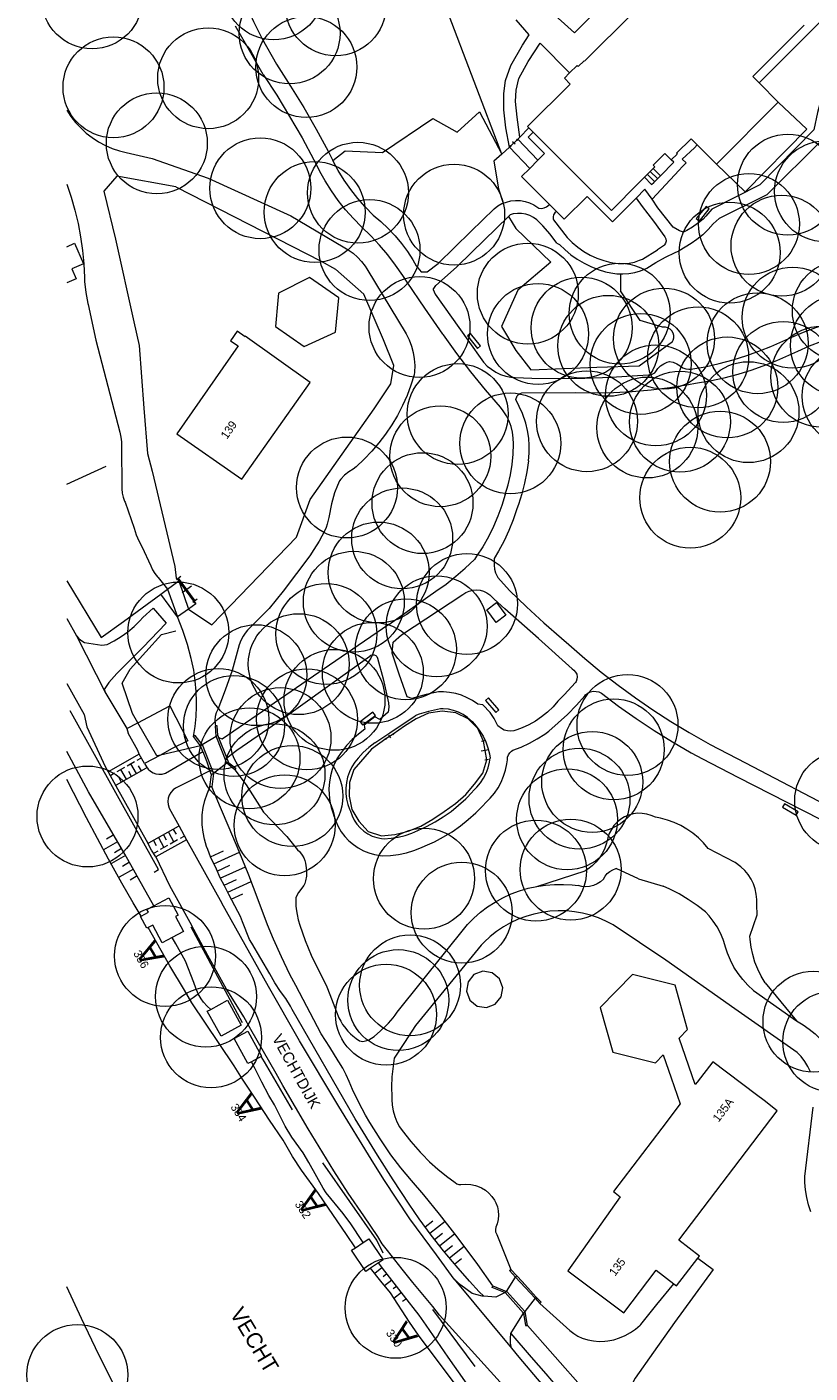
# Model space of a CAD drawing. Header units: metres. Extents: x 134994 to 136506, y 457393 to 459006.
# Tile 106 of 171: x 134995 to 135094, y 458621 to 458792. Entities that reach past the tile are written whole.
import ezdxf
from ezdxf.enums import TextEntityAlignment as Align

# ---------------------------------------------------------------- set-up
doc = ezdxf.new("R2010")
doc.units = ezdxf.units.M
for name, color, linetype, lineweight in [('B-WE-GR-BOOM-S', 250, 'Continuous', 13), ('B-WE-GW_TALUDLIJNEN', 251, 'Continuous', 5), ('B-WE-KG_BEBOUWING', 251, 'Continuous', 20), ('B-WE-KG_HUISNR', 251, 'Continuous', 5), ('B-WE-KG_ONDERGROND_REST', 251, 'Continuous', 5), ('B-WE-KG_STRAATNAAM', 251, 'Continuous', 5)]:
    doc.layers.add(name, color=color, linetype=linetype, lineweight=lineweight)
doc.styles.add('Styledgn000', font='dgn000.shx')

# ---------------------------------------------------------------- blocks, each defined once
blk = doc.blocks.new('SGR-BOOM_02')
blk.add_circle((0, 0), 6.4)

msp = doc.modelspace()

# ---------------------------------------------------------------- linework, layer by layer
at = {"layer": 'B-WE-GW_TALUDLIJNEN'}
for p, q in [((135005.96, 458689.63), (135005.06, 458689.11)), ((135006.45, 458688.76), (135004.67, 458687.73)), ((135006.95, 458687.89), (135006.06, 458687.38)), ((135084.78, 458686.14), (135081.36, 458687.92)), ((135007.45, 458687.03), (135005.66, 458686)), ((135007.95, 458686.16), (135007.06, 458685.64)), ((135018.25, 458686.87), (135019.88, 458687.61)), ((135018.66, 458685.96), (135021.92, 458687.43)), ((135008.45, 458685.29), (135006.66, 458684.26)), ((135008.95, 458684.43), (135008.05, 458683.91)), ((135019.07, 458685.05), (135020.7, 458685.78)), ((135019.48, 458684.14), (135022.66, 458685.57)), ((135059.6, 458683.1), (135065.75, 458685.07)), ((135072.51, 458684.05), (135069.69, 458685.38)), ((135019.96, 458683.26), (135021.52, 458683.96)), ((135020.42, 458682.37), (135023.38, 458683.71)), ((135020.87, 458681.47), (135022.35, 458682.14)), ((135088.57, 458670.88), (135092.54, 458666.04)), ((135045.45, 458639.92), (135046.42, 458640.7)), ((135046.04, 458639.11), (135047.98, 458640.66)), ((135046.65, 458638.32), (135047.67, 458639.13)), ((135047.27, 458637.53), (135049.2, 458639.08)), ((135047.89, 458636.75), (135048.92, 458637.57)), ((135048.53, 458635.98), (135050.42, 458637.49)), ((135049.2, 458635.24), (135050.08, 458635.93)), ((135039.98, 458634.74), (135039.06, 458634.02)), ((135040.6, 458633.96), (135040.13, 458633.59)), ((135041.22, 458633.17), (135040.3, 458632.45)), ((135041.83, 458632.38), (135041.41, 458632.05)), ((135042.45, 458631.59), (135041.5, 458630.85)), ((135043.07, 458630.81), (135042.59, 458630.44))]:
    msp.add_line(p, q, dxfattribs=at)
at = {"layer": 'B-WE-GW_TALUDLIJNEN', "flags": 128}
for points in [[(135011.05, 458680.62), (135007.38, 458687.18), (135002.77, 458695.1), (135000, 458700.21)], [(135052.89, 458631.12), (135052.31, 458631.7), (135051.07, 458633.02), (135049.63, 458634.69), (135048.2, 458636.37), (135047.78, 458636.88), (135046.21, 458638.89), (135044.7, 458640.94), (135043.43, 458642.79), (135041.4, 458645.88), (135039.43, 458649.01), (135036.58, 458653.64), (135028.6, 458667.48), (135028.36, 458667.93), (135027.77, 458668.88), (135027.12, 458669.78), (135026.41, 458670.88), (135025.74, 458672), (135023.47, 458675.92), (135023.19, 458676.35), (135022.31, 458678.62), (135022.02, 458679.28), (135021.7, 458679.93), (135020.55, 458682.08), (135020.01, 458683.16), (135019.47, 458684.17), (135019, 458685.28), (135018.25, 458686.87), (135017.88, 458687.78), (135017.73, 458688.18), (135017.47, 458689.08), (135017.29, 458689.99), (135017.18, 458690.91), (135017.16, 458691.84), (135017.19, 458692.19), (135017.32, 458693.1), (135017.52, 458693.99), (135017.81, 458694.86), (135018.17, 458695.7), (135018.17, 458695.75)], [(135074.65, 458691.88), (135074.12, 458692.11), (135073.56, 458692.28), (135072.99, 458692.36), (135072.41, 458692.37), (135071.83, 458692.29), (135071.27, 458692.14), (135070.74, 458691.91), (135070.25, 458691.61), (135069.8, 458691.24), (135069.4, 458690.82), (135069.07, 458690.34), (135068.8, 458689.83), (135068.61, 458689.28)], [(135081.36, 458687.92), (135080.77, 458688.62), (135080.12, 458689.26), (135079.42, 458689.85), (135078.66, 458690.37), (135077.87, 458690.83), (135077.04, 458691.21), (135076.17, 458691.52), (135075.29, 458691.76), (135074.65, 458691.88)], [(135068.61, 458689.28), (135068.46, 458688.6), (135068.23, 458687.95), (135067.93, 458687.32), (135067.55, 458686.73), (135067.12, 458686.19), (135066.62, 458685.7), (135066.07, 458685.27), (135065.75, 458685.07)], [(135087.5, 458680.78), (135087.51, 458681.44), (135087.45, 458682.12), (135087.3, 458682.78), (135087.08, 458683.42), (135086.78, 458684.03), (135086.41, 458684.6), (135085.98, 458685.13), (135085.49, 458685.6), (135084.78, 458686.14)], [(135068.08, 458684.01), (135068.28, 458684.39), (135068.54, 458684.72), (135068.87, 458685.01), (135069.24, 458685.22), (135069.64, 458685.36), (135069.69, 458685.38)], [(135068.08, 458684.01), (135067.7, 458683.68), (135067.27, 458683.41), (135066.8, 458683.22), (135066.31, 458683.1), (135065.81, 458683.06), (135065.31, 458683.1), (135064.85, 458683.21)], [(135072.51, 458684.05), (135075.66, 458683.14)], [(135081, 458679.86), (135079.94, 458680.69), (135078.82, 458681.45), (135077.67, 458682.14), (135076.47, 458682.76), (135075.66, 458683.14)], [(135083.49, 458675.55), (135083.23, 458676.39), (135082.89, 458677.19), (135082.48, 458677.96), (135082, 458678.69), (135081.46, 458679.38), (135081, 458679.86)], [(135086.64, 458676.81), (135087.54, 458679.49)], [(135087.54, 458679.49), (135087.5, 458680.78)], [(135018.26, 458667.51), (135017.8, 458667.91), (135017.35, 458668.42), (135017.05, 458668.83), (135016.67, 458669.48), (135016.36, 458670.18), (135016.12, 458670.9), (135015.05, 458673.61), (135013.85, 458675.83), (135013.39, 458676.63)], [(135088.57, 458670.88), (135088.07, 458671.72), (135087.64, 458672.6), (135087.28, 458673.51), (135087, 458674.45), (135086.79, 458675.4), (135086.67, 458676.37), (135086.64, 458676.81)], [(135087.08, 458669.91), (135086.38, 458670.57), (135085.73, 458671.29), (135085.15, 458672.06), (135084.62, 458672.88), (135084.17, 458673.73), (135083.8, 458674.62), (135083.49, 458675.54), (135083.49, 458675.55)], [(135037.61, 458637.96), (135037.52, 458638.08), (135036.05, 458640.3), (135035.04, 458641.64), (135032.91, 458644.25), (135032.53, 458644.84), (135030.71, 458648.09), (135029.97, 458649.3), (135028.54, 458651.31), (135027.71, 458652.7), (135026.97, 458654.12), (135026.33, 458655.4), (135025.64, 458656.57), (135024.73, 458658.27), (135023.82, 458660.14), (135023.42, 458660.87)], [(135057.78, 458610.42), (135056.05, 458612.52), (135054.67, 458614.45), (135052.85, 458617.06), (135050.47, 458620.41), (135048.39, 458623.38), (135045.59, 458627.45), (135044.68, 458628.72), (135042.73, 458631.25), (135040.33, 458634.3), (135039.52, 458635.35)], [(135056.34, 458626.4), (135058.89, 458623.39), (135060.76, 458621.27), (135063.62, 458617.92), (135067.76, 458613.12), (135070.45, 458610.05), (135071.2, 458609.31)]]:
    msp.add_lwpolyline(points, dxfattribs=at)
at = {"layer": 'B-WE-KG_BEBOUWING', "flags": 128}
for points in [[(135093.52, 458792.33), (135087, 458785.8), (135087.81, 458785), (135090.24, 458782.58), (135082.42, 458774.71), (135079.96, 458777.15), (135079.17, 458777.93), (135077.34, 458776.08), (135077.42, 458775.98), (135076.67, 458775.24), (135075.84, 458776.04), (135074.39, 458774.57), (135074.59, 458774.36), (135074.38, 458774.16), (135073.26, 458773.03), (135072.55, 458772.32), (135069.07, 458768.84), (135059.15, 458778.75), (135058.59, 458779.32), (135058.44, 458779.47), (135063.86, 458784.84), (135063.11, 458785.61), (135063.77, 458786.27), (135064.73, 458787.22), (135064.87, 458787.08), (135065.61, 458787.82), (135065.68, 458787.75), (135090.74, 458812.72)], [(135000, 458764.23), (135000.98, 458764.66), (135002.11, 458762.07), (135000.65, 458761.43), (135001.2, 458760.17), (135000, 458759.64)], [(135050.89, 458670.99), (135050.69, 458669.8), (135051.12, 458668.68), (135052.04, 458667.93), (135053.22, 458667.73), (135054.34, 458668.16), (135055.1, 458669.08), (135055.3, 458670.26), (135054.87, 458671.38), (135053.95, 458672.14), (135052.77, 458672.34), (135051.65, 458671.91), (135050.89, 458670.99)]]:
    msp.add_lwpolyline(points, dxfattribs=at)
for points in [[(135026.86, 458758.33), (135026.77, 458757.41), (135026.47, 458754.09), (135030.1, 458751.56), (135034.07, 458753.4), (135034.49, 458757.76), (135030.8, 458760.32)], [(135013.97, 458740.5), (135022.2, 458734.75), (135030.87, 458747), (135022.65, 458752.89), (135022.61, 458752.82), (135021.61, 458753.53), (135020.78, 458752.31), (135021.74, 458751.64)], [(135010.18, 458680.17), (135011.05, 458680.62), (135012.97, 458681.64), (135014.12, 458679.47), (135013.79, 458679.3), (135014.8, 458677.38), (135013.39, 458676.63), (135012.11, 458675.95), (135010.92, 458678.19), (135010.32, 458677.87), (135010.16, 458677.79), (135009.36, 458679.3), (135009.44, 458679.34), (135010.36, 458679.83)], [(135063.54, 458634.35), (135070.65, 458629.04), (135074.75, 458634.44), (135076.99, 458632.68), (135077.31, 458632.43), (135080.04, 458635.94), (135080.24, 458636.19), (135077.62, 458638.23), (135090.1, 458654.66), (135088.43, 458655.93), (135087.46, 458656.66), (135081.92, 458660.86), (135079.94, 458658.28), (135079.7, 458657.96), (135077.66, 458663.84), (135078.72, 458664.94), (135077.14, 458670.58), (135071.77, 458671.94), (135067.64, 458667.73), (135069.27, 458662.07), (135074.65, 458660.72), (135075.65, 458661.76), (135076.67, 458658.81), (135077.81, 458655.51), (135075.46, 458652.44), (135069.35, 458644.39), (135070.2, 458643.73)], [(135018.26, 458667.51), (135020.38, 458668.67), (135022.12, 458665.49), (135019.57, 458664.1), (135017.83, 458667.28)], [(135024.71, 458661.58), (135024.65, 458661.54), (135023.42, 458660.87), (135022.98, 458660.63), (135021.23, 458663.81), (135022.97, 458664.76)], [(135037.61, 458637.96), (135038.3, 458638.42), (135040.11, 458635.75), (135039.52, 458635.35), (135038.54, 458634.69), (135037.93, 458634.27), (135036.12, 458636.95), (135036.61, 458637.28)]]:
    msp.add_lwpolyline(points, close=True, dxfattribs=at)
at = {"layer": 'B-WE-KG_ONDERGROND_REST'}
for p, q in [((135024.79, 458790.61), (135026.6, 458787.37)), ((135056.14, 458776.86), (135058.72, 458774.17)), ((135056.35, 458776.89), (135056.19, 458777.06)), ((135056.27, 458776.98), (135057.12, 458777.79)), ((135056.27, 458776.98), (135057.12, 458777.79)), ((135056.86, 458777.22), (135056.53, 458777.55)), ((135057.2, 458777.71), (135057.04, 458777.88)), ((135057.19, 458777.87), (135059.74, 458775.21)), ((135006.36, 458773.16), (135004.69, 458771.28)), ((135013.83, 458771.82), (135006.36, 458773.16)), ((135074.56, 458772.49), (135073.64, 458773.4)), ((135074.93, 458772.87), (135074.01, 458773.78)), ((135074.38, 458774.16), (135075.3, 458773.24)), ((135075.3, 458773.24), (135074.44, 458772.37)), ((135013.83, 458771.82), (135032.27, 458762.38)), ((135004.69, 458771.28), (135006.17, 458765.18)), ((135066, 458770.6), (135068.5, 458768.1)), ((135061.22, 458769.6), (135062.1, 458768.71)), ((135061.73, 458767.62), (135063.46, 458765.4)), ((135006.17, 458765.18), (135008.53, 458754.71)), ((135062.17, 458764.69), (135062.51, 458764.52)), ((135079.18, 458764.65), (135077.66, 458763.69)), ((135073, 458762.67), (135074.93, 458763.84)), ((135075.8, 458764.44), (135074.93, 458763.84)), ((135032.27, 458762.38), (135034.07, 458761.37)), ((135034.07, 458761.37), (135037.66, 458758.22)), ((135070.23, 458760.78), (135070.24, 458758.63)), ((135040.19, 458752.41), (135037.66, 458758.22)), ((135008.53, 458754.71), (135009.18, 458751.72)), ((135089.31, 458751.58), (135091.95, 458752.74)), ((135009.18, 458751.72), (135009.79, 458743.75)), ((135041.5, 458749.16), (135040.19, 458752.41)), ((135050.85, 458752.39), (135052.85, 458749.58)), ((135090.04, 458749.81), (135092.72, 458750.99)), ((135041.11, 458746.85), (135041.5, 458749.16)), ((135056.86, 458747.65), (135059, 458747.54)), ((135038.98, 458743.69), (135041.11, 458746.85)), ((135057.82, 458743.07), (135056.94, 458744.85)), ((135057.73, 458745.68), (135064.46, 458745.73)), ((135009.79, 458743.75), (135010.23, 458737.99)), ((135030.86, 458732.15), (135038.98, 458743.69)), ((135010.23, 458737.99), (135010.85, 458735.76)), ((135000, 458734.1), (135004.99, 458736.38)), ((135010.85, 458735.76), (135013.73, 458723.68)), ((135029.14, 458727.39), (135030.86, 458732.15)), ((135018.42, 458716.27), (135029.14, 458727.39)), ((135013.73, 458723.68), (135013.88, 458722.18)), ((135012.78, 458720.78), (135014.23, 458721.86)), ((135013.88, 458722.18), (135014.23, 458721.86)), ((135014.48, 458722.42), (135013.91, 458722)), ((135016.27, 458719.33), (135014.19, 458722.21)), ((135014.23, 458721.86), (135015.45, 458718.27)), ((135016.39, 458718.93), (135014.23, 458721.86)), ((135054.66, 458722.27), (135056.17, 458720.65)), ((135011.95, 458720.17), (135012.78, 458720.78)), ((135014.07, 458717.28), (135011.95, 458720.17)), ((135012.78, 458720.78), (135014.07, 458717.28)), ((135015.81, 458721.18), (135014.65, 458720.35)), ((135040.86, 458716.32), (135046.81, 458720.54)), ((135016.55, 458719.54), (135015.98, 458719.12)), ((135015.45, 458718.27), (135014.07, 458717.28)), ((135015.45, 458718.27), (135018.42, 458716.27)), ((135040.86, 458716.32), (135035.47, 458712.63)), ((135035.47, 458712.63), (135025.65, 458705.86)), ((135038.42, 458712.27), (135027.39, 458704.35)), ((135019.73, 458701.82), (135025.65, 458705.86)), ((135007.62, 458703.11), (135007.8, 458702.54)), ((135018.96, 458702.16), (135018.87, 458703.46)), ((135027.39, 458704.35), (135021.59, 458700.32)), ((135040.97, 458702.6), (135044.19, 458704.72)), ((135016.96, 458700.93), (135016.08, 458702.11)), ((135017.19, 458701.08), (135018.96, 458702.16)), ((135018.96, 458702.16), (135019.16, 458702.26)), ((135020.29, 458698.74), (135018.96, 458702.16)), ((135019.16, 458702.26), (135019.26, 458702)), ((135019.26, 458702), (135020.29, 458699.38)), ((135019.26, 458702), (135019.73, 458701.82)), ((135019.26, 458702), (135020.29, 458699.38)), ((135039.07, 458701.32), (135040.97, 458702.6)), ((135040.4, 458701.91), (135040.52, 458701.72)), ((135041.38, 458702.42), (135040.46, 458701.82)), ((135041.38, 458702.42), (135040.46, 458701.82)), ((135040.8, 458702.3), (135041.04, 458701.93)), ((135041.32, 458702.51), (135041.44, 458702.33)), ((135053.08, 458701.56), (135052.61, 458701.47)), ((135053.27, 458699.16), (135052.84, 458701.51)), ((135053.27, 458699.16), (135052.84, 458701.51)), ((135009.2, 458699.86), (135005.24, 458697.62)), ((135009.88, 458698.68), (135009.2, 458699.86)), ((135012.53, 458697.48), (135017.26, 458700.21)), ((135016.96, 458700.93), (135017.19, 458701.08)), ((135017.26, 458700.21), (135016.96, 458700.93)), ((135017.19, 458701.08), (135018.61, 458697.44)), ((135021.59, 458700.32), (135020.29, 458699.38)), ((135053.53, 458700.42), (135052.58, 458700.25)), ((135081.62, 458701.11), (135086.07, 458698.79)), ((135006.32, 458695.97), (135010.11, 458698.13)), ((135006.4, 458697.67), (135007.35, 458698.21)), ((135007.59, 458696.69), (135006.87, 458697.94)), ((135007.66, 458698.39), (135008.61, 458698.93)), ((135008.85, 458697.41), (135008.14, 458698.66)), ((135008.93, 458699.11), (135009.4, 458699.38)), ((135009.48, 458697.77), (135009.12, 458698.39)), ((135020.29, 458698.74), (135018.61, 458697.44)), ((135020.29, 458699.38), (135020.48, 458698.89)), ((135020.48, 458698.89), (135020.29, 458698.74)), ((135021.3, 458697.87), (135020.29, 458698.74)), ((135020.48, 458698.89), (135020.5, 458698.83)), ((135053.5, 458699.2), (135053.03, 458699.11)), ((135080.63, 458699.27), (135085.1, 458696.95)), ((135086.07, 458698.79), (135098.59, 458692.2)), ((135005.61, 458697.22), (135006.08, 458697.49)), ((135006.95, 458696.33), (135006.6, 458696.95)), ((135008.22, 458697.05), (135007.86, 458697.67)), ((135018.37, 458697.26), (135018.17, 458697.76)), ((135018.17, 458695.75), (135018.37, 458697.26)), ((135018.61, 458697.44), (135018.37, 458697.26)), ((135018.61, 458697.44), (135018.41, 458695.73)), ((135085.1, 458696.95), (135097.61, 458690.58)), ((135018.41, 458695.73), (135018.17, 458695.75)), ((135035.86, 458692.89), (135035.97, 458692.65)), ((135014.15, 458690.69), (135010.37, 458688.59)), ((135012.26, 458689.64), (135012.61, 458689.01)), ((135012.89, 458689.99), (135013.59, 458688.73)), ((135013.52, 458690.34), (135013.87, 458689.71)), ((135014.85, 458689.43), (135014.38, 458689.17)), ((135011, 458688.94), (135011.35, 458688.31)), ((135015.2, 458689), (135011.29, 458686.84)), ((135011.63, 458689.29), (135012.33, 458688.03)), ((135012.8, 458688.29), (135011.86, 458687.77)), ((135014.06, 458688.99), (135013.12, 458688.47)), ((135015.2, 458689), (135019.66, 458680.99)), ((135011.55, 458687.59), (135011.07, 458687.33)), ((135011.29, 458686.84), (135013.03, 458683.22)), ((135013.03, 458683.22), (135015.82, 458678.17)), ((135049.12, 458633.29), (135046.89, 458636.38)), ((135055.78, 458631.74), (135056.92, 458633.56)), ((135056.32, 458634.52), (135057.08, 458633.7)), ((135057.08, 458633.7), (135056.92, 458633.56)), ((135056.92, 458633.56), (135059.39, 458630.89)), ((135057.08, 458633.7), (135057.74, 458632.98)), ((135054.04, 458632.44), (135055.78, 458631.74)), ((135057.93, 458628.99), (135055.6, 458631.58)), ((135055.65, 458631.57), (135055.78, 458631.74)), ((135057.74, 458632.98), (135059.17, 458631.43)), ((135059.17, 458631.43), (135059.54, 458631.03)), ((135059.39, 458630.89), (135058.09, 458629.2)), ((135059.54, 458631.03), (135059.39, 458630.89)), ((135059.39, 458630.89), (135060, 458630.22)), ((135051.79, 458622.23), (135046.43, 458629.43)), ((135047.27, 458628.71), (135054.97, 458620.25)), ((135058.09, 458629.2), (135057.93, 458628.99)), ((135056.39, 458624.54), (135057.35, 458623.4)), ((135057.35, 458623.4), (135063.34, 458616.36))]:
    msp.add_line(p, q, dxfattribs=at)
at = {"layer": 'B-WE-KG_ONDERGROND_REST', "flags": 128}
for points in [[(135055.2, 458775.96), (135034.12, 458831.29), (135051.82, 458848.94), (135055.36, 458849.63), (135062.47, 458856.66)], [(135061.04, 458794.37), (135064.39, 458791.36), (135071.38, 458798.36), (135068.94, 458800.74), (135071.24, 458803.11), (135068.73, 458805.63), (135071.38, 458808.15), (135070.09, 458809.44)], [(135022.91, 458794.49), (135023.67, 458792.79), (135024.52, 458791.12), (135024.79, 458790.61)], [(135087.81, 458785), (135096.4, 458793.59)], [(135024.93, 458786.09), (135022.69, 458790.01), (135021.39, 458792.21)], [(135056.14, 458776.86), (135055.7, 458779.31), (135055.42, 458781.57), (135055.42, 458783.68), (135055.66, 458785.29), (135056.34, 458787.22), (135057.81, 458789.8), (135058.65, 458791.1), (135056.99, 458793.01)], [(135057.45, 458778.13), (135057.12, 458780.68), (135056.91, 458782.64), (135056.98, 458784.1), (135057.33, 458785.57), (135058.52, 458787.74), (135060.06, 458790.05), (135063.77, 458786.27)], [(135026.6, 458787.37), (135028.4, 458784.58), (135030.05, 458781.87), (135031.63, 458779.12), (135033.14, 458776.33), (135033.74, 458775.17)], [(135024.93, 458786.09), (135026.64, 458783.44), (135028.27, 458780.76), (135029.84, 458778.03), (135031.33, 458775.26), (135032.11, 458773.76)], [(135098.8, 458786.01), (135098.02, 458785.77), (135097.23, 458785.19), (135096.4, 458784.39), (135095.88, 458783.65), (135095.67, 458782.98), (135095.23, 458781.27), (135094.74, 458779.05), (135087.9, 458772.09), (135081.8, 458769.01), (135081.05, 458768.1)], [(135099.95, 458784.8), (135099.22, 458784.51), (135098.59, 458784.17), (135097.98, 458783.82), (135097.59, 458783.41), (135097.27, 458782.83), (135095.77, 458777.73), (135088.79, 458770.83), (135082.73, 458767.82)], [(135090.24, 458782.58), (135093.84, 458779.13), (135086.05, 458771.2), (135082.42, 458774.71)], [(135000, 458781.56), (135000.53, 458780.76), (135001.12, 458780), (135001.77, 458779.29), (135002.48, 458778.64), (135003.24, 458778.06), (135004.05, 458777.53), (135004.9, 458777.08), (135005.78, 458776.7), (135006.69, 458776.39), (135007.55, 458776.17), (135010.85, 458775.4), (135017.95, 458772.94), (135028.42, 458768.16), (135035.06, 458764.2), (135035.71, 458763.84), (135036.33, 458763.41), (135036.89, 458762.91), (135037.4, 458762.36), (135037.85, 458761.76), (135038.05, 458761.43), (135043.06, 458753.16), (135043.43, 458752.41), (135043.72, 458751.63), (135043.93, 458750.83), (135044.07, 458750.01), (135044.13, 458749.17), (135044.11, 458748.34), (135044.08, 458748), (135043.65, 458746.66), (135043.16, 458745.35), (135042.58, 458744.08), (135041.94, 458742.83), (135041.22, 458741.63), (135040.44, 458740.47), (135039.59, 458739.35), (135038.68, 458738.29), (135037.71, 458737.28), (135036.69, 458736.32), (135036.34, 458736.02), (135035.77, 458735.66), (135035.24, 458735.25), (135034.77, 458734.77), (135034.6, 458734.55), (135034.32, 458733.94), (135033.98, 458733.03), (135033.69, 458732.09), (135033.56, 458731.61), (135033.24, 458729.9), (135033.04, 458729.05), (135032.9, 458728.64), (135032.73, 458728.23), (135032.36, 458727.5), (135032.01, 458726.87), (135031.35, 458725.82), (135030.82, 458725.04), (135029.14, 458722.78), (135027.43, 458720.55), (135026.57, 458719.45), (135025.68, 458718.36), (135022.93, 458715.62), (135022.61, 458715.2), (135022.38, 458714.85), (135022.09, 458714.3), (135021.86, 458713.73), (135020.97, 458710.48), (135020.11, 458707.99), (135019.65, 458706.76), (135019.15, 458705.53), (135018.95, 458705.1), (135018.83, 458704.65), (135018.78, 458704.18), (135018.82, 458703.71), (135018.87, 458703.46)], [(135033.74, 458775.17), (135035.33, 458776.38), (135040.06, 458776.19), (135046.41, 458780.51), (135049.52, 458778.76), (135052.36, 458781.34), (135055.2, 458775.96)], [(135057.45, 458778.13), (135058.59, 458779.32)], [(135059.74, 458775.21), (135060.58, 458776.05), (135058.87, 458777.77), (135058.52, 458778.12), (135059.15, 458778.75)], [(135056.14, 458776.86), (135055.2, 458775.96)], [(135056.27, 458776.98), (135056.14, 458776.86)], [(135057.12, 458777.79), (135057.19, 458777.87)], [(135057.19, 458777.87), (135057.45, 458778.13)], [(135074.23, 458770.28), (135077.66, 458773.92), (135078.06, 458774.35), (135078.54, 458774.86), (135078.04, 458775.34), (135079.6, 458776.79), (135079.96, 458777.15)], [(135038.86, 458768.23), (135037.85, 458769.27), (135036.9, 458770.35), (135036.01, 458771.49), (135035.19, 458772.67), (135034.43, 458773.9), (135033.74, 458775.17)], [(135055.2, 458775.96), (135054.17, 458775.06), (135054.76, 458771.58), (135055.33, 458769.74)], [(135058.72, 458774.17), (135059.74, 458775.21)], [(135075.3, 458773.24), (135076.99, 458774.94), (135076.67, 458775.24)], [(135037.4, 458766.73), (135036.35, 458767.8), (135035.36, 458768.92), (135034.43, 458770.1), (135033.56, 458771.33), (135032.77, 458772.59), (135032.11, 458773.76)], [(135061.22, 458769.6), (135057.68, 458773.14), (135058.72, 458774.17)], [(135000, 458772.16), (135000.56, 458770.52), (135001.04, 458768.86), (135001.44, 458767.18), (135001.76, 458765.48), (135002.01, 458763.77), (135002.17, 458762.04), (135002.26, 458760.32), (135002.27, 458759.83), (135002.43, 458758.41), (135002.67, 458757.01), (135002.7, 458756.89), (135003.71, 458752.37), (135006.74, 458740.69), (135006.88, 458740.09), (135006.94, 458739.48), (135006.94, 458739), (135006.99, 458733.52), (135007.03, 458732.98), (135007.14, 458732.45), (135007.34, 458731.94), (135007.4, 458731.82), (135008.56, 458728.53), (135008.82, 458727.71), (135009.15, 458726.92), (135009.52, 458726.22), (135010.66, 458723.77), (135010.88, 458723.27), (135011.16, 458722.8), (135011.51, 458722.38), (135011.6, 458722.29), (135012.78, 458720.78)], [(135074.23, 458770.28), (135073.3, 458771.53), (135072.2, 458770.39)], [(135073.26, 458773.03), (135074.18, 458772.11), (135074.44, 458772.37)], [(135054.19, 458769.05), (135054.67, 458769.41), (135055.2, 458769.69), (135055.33, 458769.74)], [(135055.33, 458769.74), (135055.76, 458769.9), (135056.34, 458770.04), (135056.93, 458770.1), (135057.53, 458770.08), (135058.12, 458769.97), (135058.69, 458769.79), (135059.23, 458769.54), (135059.73, 458769.22), (135059.88, 458769.1)], [(135066, 458770.6), (135063.1, 458767.73), (135062.1, 458768.71)], [(135072.2, 458770.39), (135069.2, 458767.4), (135068.5, 458768.1)], [(135072.2, 458770.39), (135072.97, 458769.34), (135074.42, 458767.46), (135075.87, 458765.47)], [(135076.91, 458766.71), (135074.96, 458769.16), (135074.23, 458770.28)], [(135038.86, 458768.23), (135039.84, 458767.42), (135040.77, 458766.55), (135041.65, 458765.63), (135042.46, 458764.65), (135043.21, 458763.62), (135043.9, 458762.55), (135044.31, 458761.82)], [(135044.31, 458761.82), (135044.93, 458761.03), (135045.72, 458761.03), (135047.1, 458762.1), (135051.26, 458766.17), (135054.19, 458769.05)], [(135056.01, 458768.07), (135051.37, 458763.53), (135049.42, 458761.65), (135046.79, 458759.31)], [(135056.01, 458768.07), (135056.97, 458766.56), (135061.4, 458762.28), (135057.19, 458758.7), (135055.12, 458754.11), (135056.97, 458751.06), (135058.87, 458748.61), (135067.22, 458748.95), (135072.58, 458749.12), (135076.83, 458752.21)], [(135056.23, 458768.28), (135056.01, 458768.07)], [(135059.62, 458767.64), (135059.19, 458767.95), (135058.71, 458768.19), (135058.21, 458768.35), (135057.68, 458768.45), (135057.15, 458768.46), (135056.62, 458768.39), (135056.23, 458768.28)], [(135059.88, 458769.1), (135060.22, 458769.09), (135060.54, 458769.15), (135060.84, 458769.29), (135061.22, 458769.6)], [(135062.1, 458768.71), (135061.9, 458768.52), (135061.75, 458768.29), (135061.68, 458768.03), (135061.69, 458767.75), (135061.73, 458767.62)], [(135080.23, 458767.49), (135081.49, 458769.02), (135081.11, 458769.34), (135079.84, 458767.81), (135080.23, 458767.49)], [(135081.05, 458768.1), (135080.7, 458767.73), (135080.14, 458767.27), (135080, 458767.17)], [(135042.64, 458760.57), (135041.71, 458761.91), (135040.72, 458763.2), (135039.66, 458764.44), (135038.55, 458765.62), (135037.4, 458766.73)], [(135062.17, 458764.69), (135061.3, 458765.8), (135060.37, 458766.86), (135059.62, 458767.64)], [(135078.23, 458766.08), (135077.72, 458766.26), (135076.91, 458766.71)], [(135080, 458767.17), (135079.35, 458766.69), (135078.64, 458766.28), (135078.23, 458766.08)], [(135082.73, 458767.82), (135081.99, 458767.12), (135081.36, 458766.41), (135080.67, 458765.75), (135079.92, 458765.15), (135079.18, 458764.65)], [(135062.51, 458764.52), (135063.2, 458763.83), (135063.95, 458763.2), (135064.75, 458762.63), (135065.6, 458762.13), (135066.48, 458761.7), (135067.39, 458761.34), (135068.33, 458761.05), (135069.02, 458760.9)], [(135063.46, 458765.4), (135064.12, 458764.75), (135064.83, 458764.16), (135065.59, 458763.63), (135066.39, 458763.17), (135067.24, 458762.78), (135068.11, 458762.47), (135069, 458762.23), (135069.27, 458762.18)], [(135075.87, 458765.47), (135075.97, 458765.22), (135076, 458764.95), (135075.94, 458764.68), (135075.81, 458764.45), (135075.8, 458764.44)], [(135073.57, 458761.51), (135074.73, 458762.23), (135075.93, 458762.9), (135077.17, 458763.48), (135077.66, 458763.69)], [(135069.27, 458762.18), (135069.95, 458762.09), (135070.64, 458762.08), (135071.33, 458762.14), (135072, 458762.29), (135072.65, 458762.52), (135073, 458762.67)], [(135070.23, 458760.78), (135070.54, 458760.77), (135071.3, 458760.83), (135072.05, 458760.96), (135072.78, 458761.17), (135073.48, 458761.46), (135073.57, 458761.51)], [(135047.7, 458753.15), (135045.41, 458756.42), (135043.18, 458759.75), (135042.64, 458760.57)], [(135069.02, 458760.9), (135069.78, 458760.79), (135070.23, 458760.78)], [(135046.47, 458758.79), (135046.79, 458759.31)], [(135046.47, 458758.79), (135046.71, 458758.23), (135050.85, 458752.39)], [(135075.55, 458754.01), (135072.73, 458754.88), (135070.24, 458758.63), (135070.24, 458758.63)], [(135091.95, 458752.74), (135093.44, 458753.4), (135095.01, 458754), (135096.6, 458754.53), (135098.21, 458754.98), (135099.85, 458755.35), (135101.5, 458755.65), (135103.16, 458755.86), (135104.83, 458756), (135106.51, 458756.06), (135108.19, 458756.03), (135109.86, 458755.93), (135113.66, 458755.52)], [(135054.99, 458743.89), (135053.09, 458746.1), (135051.26, 458748.37), (135049.49, 458750.68), (135047.78, 458753.04), (135047.7, 458753.15)], [(135050.83, 458752.91), (135052.09, 458751.33), (135052.48, 458751.64), (135051.22, 458753.22), (135050.83, 458752.91)], [(135076.83, 458752.21), (135076.91, 458752.37), (135076.99, 458752.67), (135076.98, 458752.98), (135076.9, 458753.28), (135076.74, 458753.55), (135076.52, 458753.78), (135076.25, 458753.93), (135075.95, 458754.02), (135075.64, 458754.03), (135075.55, 458754.01)], [(135092.72, 458750.99), (135094.21, 458751.65), (135095.74, 458752.23), (135097.29, 458752.74), (135098.86, 458753.17), (135100.45, 458753.52), (135102.06, 458753.8), (135103.68, 458753.99), (135105.3, 458754.11), (135106.93, 458754.15), (135108.57, 458754.1), (135110.19, 458753.98), (135111.81, 458753.78), (135113.42, 458753.49), (135114.61, 458753.23)], [(135079.14, 458748.7), (135080.95, 458749.01), (135082.75, 458749.41), (135084.52, 458749.88), (135086.27, 458750.42), (135088, 458751.05), (135089.31, 458751.58)], [(135052.85, 458749.58), (135053.32, 458749.1), (135053.85, 458748.68), (135054.42, 458748.32), (135055.03, 458748.04), (135055.67, 458747.83), (135056.33, 458747.69), (135056.86, 458747.65)], [(135074.71, 458748.4), (135074.98, 458748.78), (135075.32, 458749.11), (135075.71, 458749.37), (135076.13, 458749.57), (135076.44, 458749.66)], [(135076.44, 458749.66), (135076.92, 458749.57), (135077.37, 458749.39), (135077.78, 458749.14), (135078.14, 458748.85)], [(135079.74, 458746.91), (135081.56, 458747.22), (135083.37, 458747.61), (135085.16, 458748.08), (135086.92, 458748.63), (135088.66, 458749.25), (135090.04, 458749.81)], [(135059, 458747.54), (135062.35, 458747.5), (135065.7, 458747.55), (135069.05, 458747.67), (135072.39, 458747.88), (135073.79, 458747.99)], [(135073.79, 458747.99), (135074.07, 458748), (135074.34, 458748.09), (135074.58, 458748.25), (135074.71, 458748.4)], [(135078.14, 458748.85), (135078.51, 458748.73), (135078.91, 458748.68), (135079.14, 458748.7)], [(135064.46, 458745.73), (135066.92, 458745.7), (135069.32, 458745.75), (135071.71, 458745.88), (135074.11, 458746.09), (135076.49, 458746.38), (135078.87, 458746.75), (135079.74, 458746.91)], [(135056.94, 458744.85), (135057.14, 458745.31), (135057.31, 458745.5), (135057.52, 458745.63), (135057.73, 458745.68)], [(135056.65, 458739.21), (135056.63, 458739.96), (135056.53, 458740.69), (135056.35, 458741.42), (135056.09, 458742.11), (135055.76, 458742.78), (135055.36, 458743.41), (135054.99, 458743.89)], [(135058.56, 458737.07), (135058.65, 458738.04), (135058.66, 458739.01), (135058.59, 458739.97), (135058.44, 458740.93), (135058.21, 458741.87), (135057.82, 458743.07)], [(135055.6, 458732.8), (135055.97, 458734.05), (135056.26, 458735.32), (135056.47, 458736.61), (135056.6, 458737.91), (135056.65, 458739.21), (135056.65, 458739.21)], [(135058.56, 458737.07), (135058.35, 458735.66), (135058.07, 458734.26), (135057.71, 458732.88), (135057.28, 458731.52), (135057.08, 458730.97)], [(135055.6, 458732.8), (135055.18, 458731.42), (135054.69, 458730.06), (135054.11, 458728.73), (135053.47, 458727.44), (135052.76, 458726.18), (135051.98, 458724.97), (135051.7, 458724.58)], [(135057.08, 458730.97), (135056.61, 458729.59), (135056.07, 458728.23), (135055.46, 458726.91), (135054.77, 458725.62), (135054.22, 458724.69)], [(135046.81, 458720.54), (135048.1, 458721.45), (135049.36, 458722.43), (135050.55, 458723.47), (135051.7, 458724.58), (135051.7, 458724.58)], [(135054.22, 458724.69), (135054.19, 458723.84), (135054.25, 458723.34), (135054.39, 458722.86), (135054.66, 458722.27)], [(135014.23, 458721.86), (135016.39, 458718.93)], [(135000, 458721.84), (135004.37, 458714.69), (135007.19, 458716.69), (135009.55, 458718.43), (135011.95, 458720.17)], [(135050.22, 458720.11), (135050.61, 458720.37), (135051.04, 458720.56), (135051.49, 458720.68), (135051.95, 458720.71), (135052.42, 458720.67), (135052.87, 458720.55), (135053.29, 458720.35), (135053.67, 458720.08), (135054, 458719.75), (135054.19, 458719.51)], [(135056.17, 458720.65), (135058.31, 458718.57), (135060.51, 458716.54), (135062.76, 458714.57), (135063.66, 458713.8)], [(135016.39, 458718.93), (135015.45, 458718.27)], [(135042.44, 458715.01), (135050.22, 458720.11)], [(135053.27, 458718.18), (135054.49, 458719.09), (135055.69, 458717.5), (135054.46, 458716.59), (135053.27, 458718.18)], [(135064.08, 458710.7), (135059.85, 458714.54), (135055.56, 458718.32), (135054.19, 458719.51)], [(135000, 458717.06), (135001.26, 458714.9)], [(135009.67, 458717.21), (135010.98, 458718.4), (135012.61, 458716.5), (135009.67, 458713.42), (135006.37, 458710.11), (135005.34, 458708.96), (135004.76, 458708.07), (135004.95, 458707.56)], [(135005.11, 458713.78), (135006.03, 458714.25), (135006.91, 458714.78), (135007.75, 458715.39), (135008.54, 458716.05), (135009.28, 458716.78), (135009.67, 458717.21)], [(135016.08, 458702.11), (135016.29, 458703.38), (135016.42, 458704.65), (135016.46, 458705.92), (135016.46, 458706.49), (135016.42, 458707.84), (135016.31, 458709.17), (135016.11, 458710.51), (135015.84, 458711.82), (135015.79, 458712.02), (135015.3, 458713.79), (135014.72, 458715.54), (135014.07, 458717.28)], [(135009.02, 458703.85), (135008.35, 458705.02), (135007.04, 458708.89), (135008.04, 458710.65), (135012.02, 458715.03), (135013.85, 458715.52)], [(135001.26, 458714.9), (135004.95, 458707.56)], [(135001.26, 458714.9), (135001.49, 458714.58), (135001.78, 458714.31), (135002.26, 458714.02)], [(135002.26, 458714.02), (135004.47, 458713.71), (135005.11, 458713.78)], [(135043.78, 458706.92), (135043.17, 458707.16), (135042.17, 458710.02), (135041.27, 458712.7), (135041.39, 458714.09), (135042.44, 458715.01)], [(135063.66, 458713.8), (135065.7, 458712.02), (135067.79, 458710.29), (135069.92, 458708.62), (135072.11, 458707.02), (135074.34, 458705.49), (135076.62, 458704.02), (135078.94, 458702.62), (135081.3, 458701.28), (135081.62, 458701.11)], [(135038.42, 458712.27), (135038.58, 458712.41), (135038.78, 458712.48), (135038.99, 458712.48), (135039.18, 458712.4), (135039.33, 458712.25), (135039.41, 458712.06)], [(135039.41, 458712.06), (135040.11, 458709.43), (135040.73, 458706.78), (135040.82, 458706.37)], [(135064.08, 458710.7), (135064.33, 458710.52), (135064.54, 458710.28), (135064.67, 458710), (135064.73, 458709.69), (135064.7, 458709.38), (135064.61, 458709.08), (135064.54, 458708.96)], [(135000, 458708.85), (135002.23, 458704.92), (135002.55, 458703.32), (135004.89, 458698.3), (135005.24, 458697.62)], [(135064.54, 458708.96), (135063.09, 458707.4), (135062.3, 458706.59)], [(135004.95, 458707.56), (135007.62, 458703.11)], [(135047.15, 458707.77), (135045.58, 458707.42), (135043.78, 458706.92)], [(135052.12, 458706.22), (135051.47, 458706.66), (135050.79, 458707.03), (135050.07, 458707.34), (135049.33, 458707.56), (135048.56, 458707.71), (135047.78, 458707.77), (135047.15, 458707.77)], [(135053.1, 458706.66), (135054.44, 458705.16), (135054.81, 458705.5), (135053.47, 458707), (135053.1, 458706.66)], [(135062.3, 458706.59), (135061.67, 458705.88), (135060.98, 458705.21), (135060.23, 458704.61), (135059.45, 458704.07), (135058.61, 458703.6), (135057.74, 458703.2), (135057.1, 458702.96)], [(135061.12, 458702.79), (135062.34, 458703.83), (135063.52, 458704.92), (135064.63, 458706.07), (135065.69, 458707.28), (135065.79, 458707.4)], [(135065.79, 458707.4), (135066.08, 458707.62), (135066.42, 458707.77), (135066.77, 458707.85), (135067.14, 458707.84), (135067.5, 458707.76), (135067.8, 458707.62)], [(135067.8, 458707.62), (135069.99, 458705.98), (135072.23, 458704.4), (135074.51, 458702.88), (135076.84, 458701.44), (135079.2, 458700.06), (135080.63, 458699.27)], [(135011.1, 458684.92), (135011.63, 458685.23), (135000.81, 458704.7), (135000.44, 458705.35)], [(135009.02, 458703.85), (135013.06, 458706.01), (135015.38, 458701.56), (135013.3, 458700.53), (135011.88, 458699.76)], [(135037.5, 458703.58), (135039.14, 458704.78), (135038.84, 458705.18), (135037.21, 458703.98), (135037.5, 458703.58)], [(135040.78, 458705.22), (135039.71, 458704.29), (135039.08, 458704.59), (135037.74, 458703.55), (135037.82, 458703.06)], [(135040.82, 458706.37), (135040.85, 458705.85), (135040.78, 458705.22)], [(135052.84, 458701.51), (135052.14, 458703.12), (135050.92, 458704.36), (135049.35, 458705.12), (135047.62, 458705.34), (135045.9, 458705.06), (135044.3, 458704.36), (135042.82, 458703.41), (135041.38, 458702.42)], [(135044.71, 458704.96), (135044.34, 458704.8), (135044.19, 458704.72)], [(135047.4, 458705.64), (135045.89, 458705.29), (135044.71, 458704.96)], [(135050.82, 458704.52), (135050.27, 458704.89), (135049.68, 458705.19), (135049.06, 458705.41), (135048.42, 458705.56), (135047.76, 458705.63), (135047.4, 458705.64)], [(135054.68, 458703.46), (135054.22, 458704.41), (135053.71, 458705.16), (135052.78, 458706.12), (135052.12, 458706.22)], [(135007.62, 458703.11), (135009.02, 458703.85)], [(135011.88, 458699.76), (135011.41, 458699.66), (135009.02, 458703.85)], [(135019.16, 458702.26), (135019.1, 458703.45), (135018.87, 458703.46)], [(135037.82, 458703.06), (135036.99, 458702.42), (135036.21, 458701.72), (135035.49, 458700.96), (135034.83, 458700.14), (135034.79, 458700.09)], [(135050.82, 458704.52), (135051.41, 458704.01), (135051.94, 458703.43), (135052.41, 458702.81), (135052.82, 458702.14), (135053.16, 458701.43), (135053.42, 458700.69), (135053.6, 458699.93), (135053.69, 458699.37)], [(135057.1, 458702.96), (135056.7, 458702.83), (135056.29, 458702.79), (135055.88, 458702.82), (135055.48, 458702.93), (135055.12, 458703.12), (135054.68, 458703.46)], [(135009.2, 458699.86), (135009.02, 458700.34), (135007.8, 458702.54)], [(135017.19, 458701.08), (135016.31, 458702.22), (135016.08, 458702.11)], [(135040.46, 458701.82), (135038.64, 458700.51), (135036.42, 458697.94), (135035.85, 458696.3), (135035.81, 458694.56), (135036.17, 458692.86), (135037.06, 458691.36), (135038.23, 458690.05), (135039.93, 458689.53), (135041.62, 458689.69), (135043.31, 458690.1), (135044.92, 458690.76), (135046.42, 458691.64), (135047.87, 458692.6), (135049.29, 458693.61), (135050.6, 458694.75), (135051.73, 458696.08), (135052.76, 458697.48), (135053.27, 458699.16)], [(135056.58, 458700.37), (135057.64, 458700.78), (135058.67, 458701.26), (135059.67, 458701.81), (135060.63, 458702.43), (135061.12, 458702.79)], [(135011.88, 458699.76), (135009.88, 458698.68)], [(135016.96, 458700.93), (135011.88, 458699.76)], [(135017.26, 458700.21), (135017.76, 458698.91), (135018.17, 458697.76)], [(135034.79, 458700.09), (135034.35, 458699.41), (135033.98, 458698.68), (135033.68, 458697.92), (135033.46, 458697.14), (135033.32, 458696.34), (135033.25, 458695.52), (135033.27, 458694.71), (135033.36, 458693.9), (135033.53, 458693.1), (135033.78, 458692.33), (135033.89, 458692.07)], [(135039.07, 458701.32), (135038.3, 458700.72), (135037.6, 458700.07), (135036.94, 458699.36), (135036.54, 458698.85)], [(135055.88, 458699.16), (135055.9, 458699.48), (135056.01, 458699.79), (135056.18, 458700.06), (135056.41, 458700.27), (135056.58, 458700.37)], [(135009.88, 458698.68), (135010.1, 458698.27)], [(135010.1, 458698.27), (135010.33, 458697.96), (135010.61, 458697.7), (135010.95, 458697.5), (135011.31, 458697.37), (135011.7, 458697.32), (135012.09, 458697.35), (135012.53, 458697.48)], [(135020.5, 458698.83), (135021.45, 458698.08), (135021.3, 458697.87)], [(135036.54, 458698.85), (135036.16, 458698.26), (135035.86, 458697.62), (135035.62, 458696.96), (135035.47, 458696.28), (135035.39, 458695.58), (135035.4, 458694.88), (135035.48, 458694.18), (135035.65, 458693.49), (135035.86, 458692.89)], [(135051.49, 458695.17), (135052.01, 458695.67), (135052.47, 458696.23), (135052.86, 458696.83), (135053.18, 458697.47), (135053.44, 458698.15), (135053.61, 458698.85), (135053.69, 458699.37)], [(135053.14, 458693.74), (135053.72, 458694.31), (135054.24, 458694.94), (135054.7, 458695.61), (135055.09, 458696.33), (135055.41, 458697.08), (135055.65, 458697.86), (135055.82, 458698.66), (135055.88, 458699.16)], [(135009.44, 458679.34), (135008.43, 458681.03), (135006.99, 458683.51), (135005.29, 458686.55), (135002.5, 458691.82), (135000, 458696.67)], [(135005.24, 458697.62), (135006.22, 458695.87), (135010.27, 458688.57)], [(135018.17, 458697.76), (135016.32, 458696.84), (135013.81, 458695.58)], [(135021.3, 458697.87), (135022.74, 458695.99), (135024.96, 458692.53), (135027.91, 458689.45), (135029.27, 458687.73), (135029.5, 458687.54), (135029.66, 458687.37), (135029.88, 458687.07), (135030.06, 458686.74), (135030.2, 458686.37), (135030.29, 458686.05), (135030.38, 458685.47), (135030.41, 458685.04), (135030.39, 458684.4), (135030.3, 458683.8), (135030.2, 458683.49), (135030.06, 458683.23), (135029.41, 458682.33), (135029.17, 458681.93), (135029.07, 458681.66), (135029.04, 458681.39), (135029.07, 458680.59), (135029.14, 458679.99), (135029.21, 458679.53), (135029.36, 458678.85), (135029.56, 458678.18), (135030.23, 458676.26), (135030.6, 458675.31), (135030.99, 458674.38), (135032.97, 458670.37), (135033.38, 458669.4), (135034.21, 458667.18), (135034.52, 458666.45), (135034.76, 458666), (135034.99, 458665.61), (135035.21, 458665.29), (135035.64, 458664.76), (135035.99, 458664.39), (135036.27, 458664.14), (135036.7, 458663.81), (135037.15, 458663.53), (135037.36, 458663.46), (135037.55, 458663.44), (135037.73, 458663.46), (135038.06, 458663.54), (135038.31, 458663.65), (135038.66, 458663.85), (135038.97, 458664.08), (135039.8, 458664.79), (135040.39, 458665.33)], [(135013.81, 458695.58), (135013.48, 458695.33), (135013.21, 458695.03), (135013.01, 458694.68), (135012.88, 458694.29), (135012.83, 458693.89), (135012.86, 458693.48), (135012.98, 458693.03)], [(135054.04, 458632.44), (135052.14, 458635.15), (135050.17, 458637.82), (135049.23, 458639.05), (135047.29, 458641.54), (135045.28, 458643.97), (135043.72, 458645.79), (135042.38, 458647.41), (135041.1, 458649.07), (135039.74, 458651.1), (135038.44, 458653.18), (135037.9, 458654.09), (135037.03, 458655.7), (135036.24, 458657.34), (135035.8, 458658.34), (135035.44, 458659.21), (135035.01, 458660.04), (135034.51, 458660.84), (135034.42, 458660.98), (135033.36, 458662.71), (135032.27, 458664.4), (135029.06, 458670.54), (135028.29, 458671.93), (135027.22, 458674.15), (135026.22, 458676.41), (135025.48, 458678.25), (135024.29, 458681.39), (135023.09, 458684.53), (135021.89, 458687.55), (135020.62, 458690.54), (135019.49, 458693.12), (135018.41, 458695.73)], [(135044.53, 458690.21), (135045.64, 458690.71), (135046.72, 458691.28), (135047.76, 458691.92), (135048.76, 458692.62), (135049.7, 458693.39), (135050.6, 458694.22), (135051.44, 458695.11), (135051.49, 458695.17)], [(135012.98, 458693.03), (135014.24, 458690.75), (135015.2, 458689)], [(135045.47, 458688.25), (135046.64, 458688.77), (135047.78, 458689.37), (135048.87, 458690.03), (135049.92, 458690.77), (135050.93, 458691.57), (135051.88, 458692.42), (135052.78, 458693.34), (135053.14, 458693.74)], [(135092.76, 458692.58), (135091.02, 458693.59), (135090.77, 458693.16), (135092.5, 458692.14), (135092.76, 458692.58)], [(135033.89, 458692.07), (135034.12, 458691.36), (135034.44, 458690.68), (135034.82, 458690.04), (135035.27, 458689.44), (135035.78, 458688.9), (135036.35, 458688.41), (135036.96, 458687.99), (135037.62, 458687.63), (135038.31, 458687.35), (135039.02, 458687.14), (135039.76, 458687.01), (135040.08, 458686.97)], [(135035.97, 458692.65), (135036.18, 458692.06), (135036.45, 458691.51), (135036.8, 458690.99), (135037.21, 458690.53), (135037.68, 458690.12), (135038.19, 458689.77), (135038.75, 458689.49), (135039.33, 458689.29), (135039.94, 458689.16), (135040.24, 458689.13)], [(135040.24, 458689.13), (135041.14, 458689.2), (135042.03, 458689.34), (135042.9, 458689.56), (135043.76, 458689.86), (135044.53, 458690.21)], [(135011.29, 458686.84), (135010.76, 458687.68), (135010.27, 458688.57)], [(135040.08, 458686.97), (135041.08, 458687.03), (135042.09, 458687.16), (135043.07, 458687.37), (135044.04, 458687.66), (135044.98, 458688.02), (135045.47, 458688.25)], [(135040.39, 458665.33), (135040.81, 458665.75), (135041.4, 458666.42), (135041.67, 458666.78), (135041.92, 458667.16), (135050.82, 458678.29), (135051.62, 458679.09), (135052.48, 458679.83), (135053.38, 458680.51), (135054.33, 458681.12), (135055.32, 458681.66), (135056.35, 458682.14), (135057.41, 458682.53), (135058.5, 458682.86), (135059.6, 458683.1)], [(135059.6, 458683.1), (135060.72, 458683.27), (135061.85, 458683.35), (135062.98, 458683.36), (135064.11, 458683.29), (135064.85, 458683.21)], [(135046.89, 458636.38), (135043.53, 458640.96), (135041.85, 458643.44), (135040.23, 458645.94), (135038.59, 458648.51), (135034.5, 458655.21), (135029.5, 458663.5), (135025.6, 458670.39), (135019.66, 458680.99)], [(135062.31, 458680.01), (135061.27, 458679.95), (135060.24, 458679.81), (135059.22, 458679.6), (135058.22, 458679.3), (135057.24, 458678.93), (135056.3, 458678.49), (135055.39, 458677.97), (135054.52, 458677.39), (135053.71, 458676.74), (135052.94, 458676.03), (135052.58, 458675.66), (135044.22, 458665.45), (135042.83, 458663.29), (135041.52, 458661.34), (135041.21, 458658.94), (135041.17, 458657.68), (135041.21, 458656.43), (135041.23, 458656.09), (135041.27, 458655.36), (135041.4, 458654.64), (135041.6, 458653.93), (135041.87, 458653.25), (135042.22, 458652.61), (135042.52, 458652.16), (135043.65, 458650.76), (135044.83, 458649.41), (135045.04, 458649.19), (135046.02, 458648.18), (135047.06, 458647.24), (135048.15, 458646.35), (135049.27, 458645.54), (135049.48, 458645.38), (135049.73, 458645.3), (135049.98, 458645.3), (135050.61, 458645.33), (135051.23, 458645.28), (135051.85, 458645.16), (135052.1, 458645.09), (135052.62, 458644.86), (135053.11, 458644.56), (135053.55, 458644.2), (135053.93, 458643.78), (135054.26, 458643.31), (135054.43, 458642.99), (135054.62, 458642.48), (135054.73, 458641.94), (135054.76, 458641.39), (135054.71, 458640.85), (135054.58, 458640.32), (135054.4, 458639.87), (135054.36, 458639.59)], [(135094.32, 458659.58), (135094, 458660.27), (135093.6, 458660.91), (135093.14, 458661.52), (135092.62, 458662.05), (135084.73, 458667.56), (135075.97, 458673.75), (135069.3, 458678.22), (135068.38, 458678.7), (135067.42, 458679.11), (135066.43, 458679.45), (135065.42, 458679.71), (135064.39, 458679.89), (135063.36, 458679.99), (135062.31, 458680.01)], [(135036.61, 458637.28), (135035.48, 458638.97), (135033.76, 458641.51), (135031.91, 458644.14), (135029.76, 458647.11), (135028.63, 458648.83), (135027.43, 458650.91), (135025.7, 458653.47), (135023.81, 458656.38), (135022.28, 458658.65), (135021.22, 458660.35), (135019.33, 458663.19), (135015.86, 458668.33), (135014.93, 458669.95), (135013.07, 458673.01), (135010.32, 458677.87)], [(135022.29, 458665.82), (135015.77, 458677.95)], [(135047.27, 458628.71), (135046.43, 458629.81), (135043.9, 458632.88), (135042.54, 458634.57), (135040.7, 458636.94), (135040.01, 458637.79), (135039.44, 458638.7), (135037.67, 458641.34), (135035.7, 458644.2), (135033.89, 458647.01), (135030.6, 458652.34), (135027.41, 458657.87), (135026.56, 458659.38), (135023.35, 458664.94), (135022.45, 458666.55), (135020.87, 458669.15), (135020.26, 458670.09), (135017.89, 458674.35), (135015.82, 458678.17)], [(135087.08, 458669.91), (135092.54, 458666.04)], [(135092.54, 458666.04), (135093.38, 458665.56), (135094.17, 458665.01), (135094.92, 458664.4), (135095.61, 458663.73), (135096.25, 458663), (135096.82, 458662.23), (135097.33, 458661.41), (135097.45, 458661.18), (135097.72, 458660.18), (135097.91, 458659.16)], [(135028.63, 458654.78), (135025.1, 458660.86), (135024.65, 458661.54)], [(135094.38, 458641.82), (135094.07, 458642.73), (135093.84, 458643.66), (135093.68, 458644.61), (135093.61, 458645.57), (135093.61, 458646.3), (135094.67, 458655.11)], [(135040.14, 458636.58), (135039.34, 458638.24), (135032.48, 458648.06)], [(135054.36, 458639.59), (135054.39, 458639.3), (135054.5, 458639.03), (135054.54, 458638.96), (135056.32, 458634.52)], [(135080.04, 458635.94), (135081.97, 458634.52), (135077.08, 458627.79), (135074.4, 458624.05), (135072.08, 458620.75), (135071.84, 458620.28), (135071.68, 458619.79), (135071.6, 458619.28), (135071.6, 458618.74), (135071.67, 458618.31), (135071.82, 458617.9), (135072.03, 458617.54), (135073.98, 458614.6), (135074.39, 458613.9), (135074.64, 458613.17), (135074.71, 458612.79), (135075.2, 458612.08)], [(135056.95, 458609.79), (135053.53, 458614.35), (135049.88, 458619.12), (135044.62, 458626.2), (135043.45, 458627.85), (135041.05, 458631.56), (135039.82, 458633.02), (135038.54, 458634.69)], [(135049.12, 458633.29), (135056.39, 458624.54)], [(135052.89, 458631.12), (135052.69, 458631.13), (135051.4, 458631.46), (135050, 458632.51), (135049.12, 458633.29)], [(135056.92, 458633.56), (135056.17, 458634.38), (135056.32, 458634.52)], [(135017.3, 458600), (135013.86, 458604.97), (135010.7, 458610.85), (135009.76, 458612.53), (135007.16, 458617.56), (135004.06, 458623.7), (135001.88, 458628.29), (135000, 458632.3)], [(135055.6, 458631.58), (135054.4, 458631.01), (135052.89, 458631.12)], [(135055.65, 458631.57), (135053.96, 458632.24), (135054.04, 458632.44)], [(135058.09, 458629.2), (135055.81, 458631.73), (135055.78, 458631.74)], [(135060, 458630.22), (135063.8, 458626.79), (135064.29, 458626.4), (135064.83, 458626.06), (135065.37, 458625.81), (135066.07, 458625.6), (135066.79, 458625.46), (135067.51, 458625.4), (135068.24, 458625.42), (135068.62, 458625.47), (135069.38, 458625.61), (135070.12, 458625.84), (135070.83, 458626.14), (135071.51, 458626.51), (135072.14, 458626.95), (135072.73, 458627.45), (135072.82, 458627.54), (135073.81, 458628.81), (135074.83, 458630.07), (135076.99, 458632.68)], [(135059.54, 458631.03), (135060.15, 458630.37), (135060, 458630.22)], [(135056.34, 458626.4), (135056.34, 458626.41), (135057.93, 458628.99)], [(135057.93, 458628.99), (135058.2, 458627.41), (135058.42, 458627.43)], [(135058.42, 458627.43), (135058.13, 458629.16), (135058.09, 458629.2)], [(135056.39, 458624.54), (135056.3, 458625.16), (135056.28, 458625.79), (135056.34, 458626.4)], [(135058.42, 458627.43), (135065.45, 458619.45), (135069.8, 458614.47), (135071.81, 458612.2), (135072.11, 458611.95), (135073.14, 458611.32), (135073.56, 458611.09), (135073.84, 458610.85)]]:
    msp.add_lwpolyline(points, dxfattribs=at)

# ---------------------------------------------------------------- block references
at = {"layer": 'B-WE-GR-BOOM-S'}
for p in [(135003.22, 458795.73), (135026.25, 458796.87), (135034.11, 458794.85), (135028.26, 458791.29), (135017.94, 458785.6), (135030.39, 458787.02), (135005.93, 458784.45), (135011.43, 458777.34), (135091.46, 458772.1), (135024.55, 458771.65), (135036.93, 458771.07), (135096.17, 458771.24), (135031.44, 458768.63), (135049.13, 458768.3), (135086.51, 458767.12), (135038.4, 458763.8), (135084.06, 458763.48), (135090.65, 458764.35), (135058.48, 458758.28), (135070.12, 458755.75), (135092.07, 458755.24), (135098.42, 458756.1), (135044.74, 458754.05), (135059.77, 458753.17), (135065.3, 458753.95), (135068.69, 458751.66), (135075.74, 458752.57), (135087.61, 458751.99), (135098.19, 458751.72), (135080.08, 458750.2), (135072.79, 458749.37), (135090.87, 458748.35), (135083.77, 458746.38), (135095.7, 458747.74), (135074.72, 458745.39), (135099.68, 458745.28), (135049.58, 458743), (135086.46, 458743.25), (135065.97, 458742.1), (135073.62, 458741.3), (135077.76, 458742.04), (135047.37, 458737.66), (135056.25, 458739.28), (135082.86, 458736.97), (135035.54, 458733.69), (135045.12, 458731.71), (135079.07, 458732.39), (135042.54, 458727.23), (135039.55, 458722.91), (135036.41, 458719.2), (135050.76, 458718.93), (135046.91, 458716.09), (135014.16, 458715.3), (135032.92, 458715.12), (135043.01, 458713.17), (135029.43, 458711.29), (135024.04, 458709.89), (135038.82, 458710.19), (135033.96, 458706.76), (135019.22, 458704.32), (135030.46, 458704.28), (135071.12, 458703.58), (135021.21, 458703.46), (135027.11, 458701.91), (135069.37, 458700.48), (135023.18, 458699.34), (135026.35, 458697.32), (135066.64, 458696.35), (135028.6, 458694.56), (135065.03, 458694.22), (135098.72, 458693.95), (135002.64, 458691.97), (135063.46, 458691.62), (135027.64, 458690.86), (135059.51, 458685.11), (135063.92, 458685.23), (135045.31, 458684.08), (135050.09, 458679.78), (135012.47, 458674.28), (135043.55, 458670.56), (135017.65, 458669.12), (135042.04, 458668.68), (135040.5, 458666.84), (135094.7, 458665.95), (135018.31, 458663.96), (135097.21, 458663.41), (135041.71, 458629.66), (135001.35, 458621.14)]:
    msp.add_blockref('SGR-BOOM_02', p, dxfattribs=at)

# ---------------------------------------------------------------- texts
at = {"layer": 'B-WE-KG_HUISNR', "linetype": 'Continuous', "style": 'Styledgn000'}
for s, rotation, p in [('139', 55.0814, (135019.88, 458740.04)), ('135', 53.2198, (135069.11, 458633.91))]:
    msp.add_text(s, height=1.054, rotation=rotation, dxfattribs=at).set_placement(p, align=Align.MIDDLE_LEFT)
at = {"layer": 'B-WE-KG_HUISNR', "style": 'Styledgn000'}
for rotation, p in [(120.308, (135011.81, 458675.27)), (122.6076, (135024.09, 458655.94)), (124.3867, (135032.21, 458643.71)), (126.6205, (135043.82, 458627.03))]:
    msp.add_text('A', height=3, rotation=rotation, dxfattribs=at).set_placement(p, align=Align.CENTER)
at = {"layer": 'B-WE-KG_HUISNR', "linetype": 'Continuous', "style": 'Styledgn000'}
for s, rotation, p in [('336', 299.8163, (135010.03, 458672.84)), ('334', 302.4304, (135022.43, 458653.43)), ('135A', 52.8431, (135084.23, 458656.07)), ('332', 303.8424, (135030.62, 458641.13)), ('330', 304.7666, (135042.2, 458624.83))]:
    msp.add_text(s, height=1.054, rotation=rotation, dxfattribs=at).set_placement(p, align=Align.MIDDLE_RIGHT)
at = {"layer": 'B-WE-KG_STRAATNAAM', "style": 'Styledgn000'}
msp.add_text('VECHTDIJK', height=1.4, rotation=299.0097, dxfattribs=at).set_placement((135028.51, 458659.31), align=Align.CENTER)
msp.add_text('VECHT', height=2, rotation=300.8623, dxfattribs=at).set_placement((135023.8, 458625.57), align=Align.MIDDLE_CENTER)

doc.saveas('drawing.dxf')
